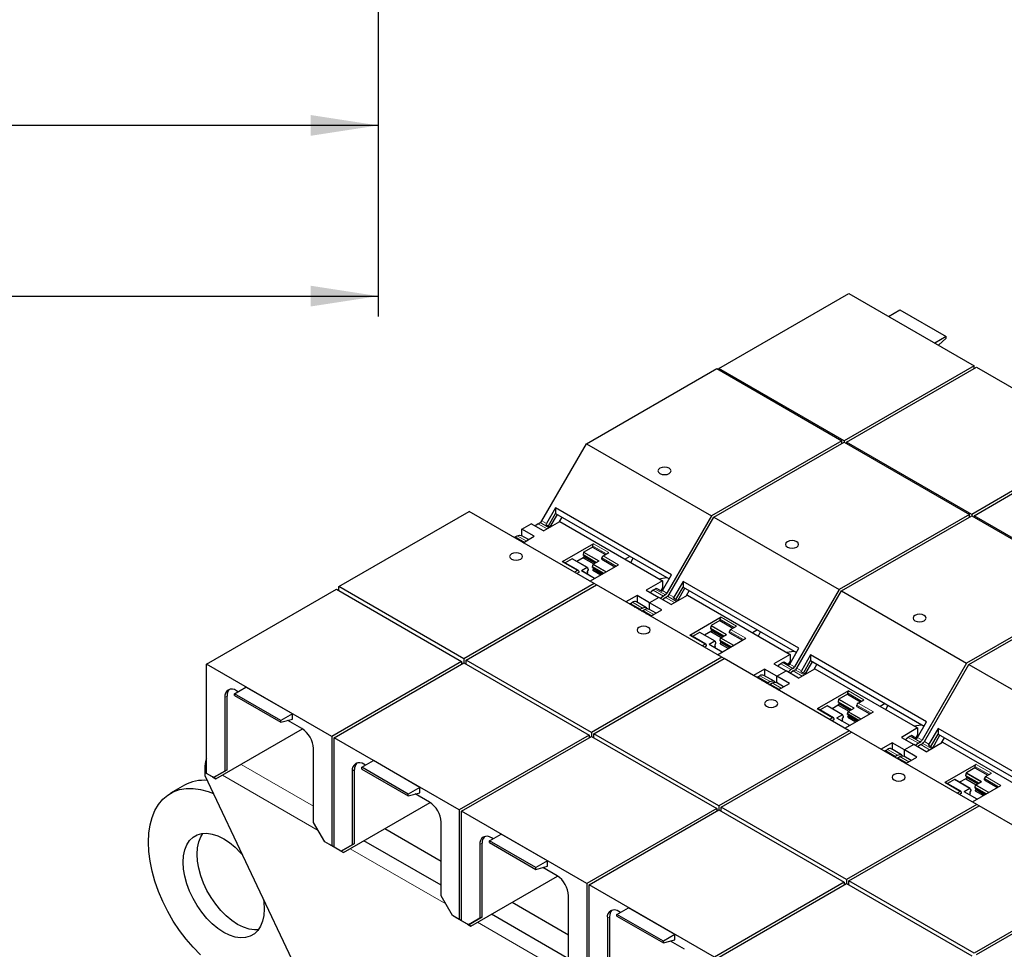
# Model space of a CAD drawing. Header units: millimetres. Extents: x 5 to 418, y 2 to 292.
# Tile 22 of 36: x 228 to 276, y 121 to 166. Entities that reach past the tile are written whole.
import ezdxf

# ---------------------------------------------------------------- set-up
doc = ezdxf.new("R2010")
doc.units = ezdxf.units.MM
doc.layers.add('SLD-0', color=7, linetype='Continuous')
doc.styles.add('SLDTEXTSTYLE0', font='TXT', dxfattribs={"width": 0.605})
doc.dimstyles.new('SLDDIMSTYLE0', dxfattribs={"dimtxt": 3.5, "dimasz": 3.302, "dimexe": 0, "dimexo": 0.0625, "dimgap": 0.875, "dimtad": 1, "dimlfac": 5, "dimrnd": 1e-09, "dimzin": 12, "dimdsep": 46, "dimtxsty": 'SLDTEXTSTYLE0', "dimsah": 1, "dimcen": 0.09, "dimadec": 0, "dimazin": 3, "dimtfac": 1, "dimtofl": 0, "dimtmove": 0, "dimatfit": 3, "dimfxl": 1, "dimfrac": 2, "dimtolj": 1, "dimtzin": 12, "dimarcsym": 0})

# ---------------------------------------------------------------- blocks, each defined once
blk = doc.blocks.new('_D_3')
at = {"layer": 'SLD-0', "color": 7}
for p, q in [((204.604, 171.185), (204.604, 160.185)), ((245.264, 171.185), (245.264, 160.185)), ((245.264, 161.185), (204.604, 161.185))]:
    blk.add_line(p, q, dxfattribs=at)
for points in [[(204.604, 161.185), (207.906, 160.677), (207.906, 161.693)], [(245.264, 161.185), (241.962, 161.693), (241.962, 160.677)]]:
    blk.add_solid(points, dxfattribs=at)
at = {"layer": 'SLD-0', "color": 7, "insert": (218.918, 165.697), "char_height": 3.5, "attachment_point": 1, "style": 'SLDTEXTSTYLE0'}
blk.add_mtext('203,3', dxfattribs=at)
blk = doc.blocks.new('_D_4')
at = {"layer": 'SLD-0', "color": 7}
for p, q in [((176.604, 183.785), (176.604, 151.851)), ((245.264, 171.185), (245.264, 151.851)), ((176.604, 152.851), (245.264, 152.851))]:
    blk.add_line(p, q, dxfattribs=at)
for points in [[(176.604, 152.851), (179.906, 152.343), (179.906, 153.359)], [(245.264, 152.851), (241.962, 153.359), (241.962, 152.343)]]:
    blk.add_solid(points, dxfattribs=at)
at = {"layer": 'SLD-0', "color": 7, "insert": (204.918, 157.363), "char_height": 3.5, "attachment_point": 1, "style": 'SLDTEXTSTYLE0'}
blk.add_mtext('343,3', dxfattribs=at)

msp = doc.modelspace()

# ---------------------------------------------------------------- linework, layer by layer
at = {"color": 7, "linetype": 'Continuous', "lineweight": 25}
for p, q in [((261.8919, 149.3148), (268.2276, 152.9723)), ((268.2276, 152.9723), (274.337, 149.4454)), ((270.1566, 151.8587), (270.7166, 152.182)), ((270.7166, 152.182), (272.9793, 150.8757)), ((272.9793, 150.8757), (272.4193, 150.5524)), ((272.9793, 150.7895), (272.9793, 150.8757)), ((272.5966, 150.4501), (272.9793, 150.7895)), ((274.337, 149.4454), (268.0013, 145.7879)), ((274.337, 149.3148), (274.337, 149.4454)), ((255.4202, 145.6441), (261.7788, 149.3148)), ((261.7788, 149.3148), (267.8882, 145.7879)), ((268.0013, 145.7879), (261.8919, 149.3148)), ((261.8919, 149.3148), (261.8919, 149.2495)), ((268.1144, 145.7226), (274.4501, 149.3801)), ((274.4501, 149.3801), (280.5595, 145.8532)), ((253.2443, 141.8754), (255.4202, 145.6441)), ((255.4202, 145.6441), (261.5296, 142.1172)), ((267.8882, 145.7879), (261.5296, 142.1172)), ((261.6428, 142.0519), (268.0013, 145.7226)), ((267.8882, 145.6573), (267.8882, 145.7879)), ((268.0013, 145.7879), (268.0013, 145.7226)), ((268.0013, 145.7226), (274.1107, 142.1957)), ((274.2238, 142.1957), (268.1144, 145.7226)), ((268.1144, 145.7226), (268.1144, 145.6573)), ((280.5595, 145.8532), (274.2238, 142.1957)), ((274.337, 142.1304), (280.6726, 145.7879)), ((243.3374, 138.6688), (249.6959, 142.3395)), ((255.8053, 138.8126), (249.6959, 142.3395)), ((253.916, 142.5162), (253.4706, 141.7447)), ((253.5658, 141.6325), (253.916, 142.2391)), ((259.5729, 139.2506), (253.916, 142.5162)), ((253.916, 142.5162), (253.916, 142.2391)), ((253.916, 142.2391), (259.4529, 139.0427)), ((252.2752, 141.4736), (252.7278, 141.7348)), ((253.3331, 141.3854), (252.7278, 141.7348)), ((253.0672, 141.7348), (253.1643, 141.7909)), ((253.3331, 141.3854), (254.125, 141.8426)), ((253.6553, 141.5809), (254.0055, 142.1874)), ((254.2168, 142.0655), (254.0697, 141.8107)), ((254.125, 141.8426), (259.137, 138.9493)), ((261.5296, 142.1172), (259.3538, 138.3485)), ((259.4669, 138.2832), (261.6428, 142.0519)), ((261.6428, 142.0519), (267.7522, 138.525)), ((274.1107, 142.1957), (267.7522, 138.525)), ((267.8653, 138.4597), (274.2238, 142.1304)), ((274.1107, 142.0651), (274.1107, 142.1957)), ((274.2238, 142.1957), (274.2238, 142.1304)), ((274.2238, 142.1304), (280.3332, 138.6035)), ((280.4464, 138.6035), (274.337, 142.1304)), ((274.337, 142.1304), (274.337, 142.0651)), ((252.8805, 141.1242), (252.2752, 141.4736)), ((252.2752, 141.1503), (252.2752, 141.4736)), ((253.4419, 141.7041), (253.6635, 141.5762)), ((251.9518, 141.0909), (252.049, 141.147)), ((252.1268, 140.9449), (252.1258, 140.9368)), ((252.3484, 140.817), (252.1268, 140.9449)), ((252.6005, 140.9625), (252.2469, 141.1666)), ((252.3409, 140.8126), (252.8805, 141.1242)), ((255.7712, 140.7617), (254.2438, 139.88)), ((255.2832, 140.3403), (255.2564, 140.2295)), ((255.7146, 140.5984), (255.294, 140.3556)), ((255.7146, 140.6637), (255.7146, 140.5984)), ((255.7146, 140.5984), (256.3482, 140.2326)), ((256.235, 140.1673), (256.5179, 140.3306)), ((255.0305, 139.4529), (254.2838, 139.8839)), ((254.721, 140.0248), (254.3804, 139.8282)), ((255.4757, 139.5945), (254.729, 140.0256)), ((255.2677, 140.0662), (254.9632, 139.8904)), ((255.2564, 140.2295), (255.2564, 140.2032)), ((255.2564, 140.2295), (255.9127, 139.8506)), ((255.8899, 139.8375), (255.2564, 140.2032)), ((255.3017, 140.125), (255.2677, 140.0662)), ((255.2677, 140.0662), (255.7769, 139.7722)), ((255.3017, 140.1771), (255.3017, 140.125)), ((255.8448, 139.8114), (255.3017, 140.125)), ((255.7578, 139.7612), (256.0407, 139.9245)), ((256.1785, 140.004), (256.1785, 140.0694)), ((256.1785, 140.004), (256.812, 139.6383)), ((257.5492, 140.1417), (257.3103, 140.0038)), ((257.6867, 140.0623), (257.5858, 139.8448)), ((254.9905, 139.4489), (254.8469, 139.366)), ((255.0471, 139.3509), (254.96, 139.3006)), ((255.0471, 139.4162), (255.0471, 139.3509)), ((255.4677, 139.5937), (255.1849, 139.4305)), ((255.8231, 139.0674), (255.1929, 139.4312)), ((255.4271, 139.296), (255.494, 139.3347)), ((255.5053, 139.4848), (255.46, 139.4065)), ((255.46, 139.4065), (255.46, 139.3543)), ((255.46, 139.3543), (255.494, 139.3347)), ((255.4785, 139.5909), (255.5053, 139.511)), ((255.5053, 139.511), (255.5053, 139.4848)), ((255.5936, 138.9349), (256.9817, 139.7363)), ((255.7203, 139.6351), (255.7471, 139.746)), ((256.2634, 139.3216), (255.7203, 139.6351)), ((255.7203, 139.6089), (255.7203, 139.6351)), ((255.7203, 139.6089), (256.2407, 139.3085)), ((255.7316, 139.4718), (255.7655, 139.5306)), ((255.7316, 139.4718), (256.1276, 139.2432)), ((255.7655, 139.5306), (255.7655, 139.5828)), ((255.7655, 139.5306), (256.1955, 139.2824)), ((259.137, 138.9493), (258.345, 138.4921)), ((258.9578, 139.0527), (259.3346, 139.111)), ((259.1275, 138.4791), (259.5729, 139.2506)), ((259.137, 138.9493), (259.137, 138.6213)), ((260.1386, 138.924), (259.6932, 138.1525)), ((265.7954, 135.6584), (260.1386, 138.924)), ((260.1386, 138.924), (260.1386, 138.6469)), ((236.8886, 134.8807), (243.2243, 138.5382)), ((243.2243, 138.5382), (249.3337, 135.0113)), ((249.4468, 135.1419), (243.3374, 138.6688)), ((243.3374, 138.4729), (243.3374, 138.6688)), ((255.8053, 138.8126), (249.4468, 135.1419)), ((249.5599, 135.0766), (255.9185, 138.7473)), ((255.9185, 138.7473), (255.8053, 138.8126)), ((262.0279, 135.2204), (255.9185, 138.7473)), ((258.345, 138.4921), (258.9503, 138.1426)), ((258.7816, 138.5481), (258.6845, 138.4921)), ((258.8329, 138.5919), (259.0988, 138.4384)), ((259.137, 138.6213), (259.0483, 138.4676)), ((259.137, 138.6213), (259.1914, 138.5899)), ((259.7884, 138.0403), (260.1386, 138.6469)), ((259.8778, 137.9887), (260.228, 138.5952)), ((260.1386, 138.6469), (265.6754, 135.4505)), ((260.4393, 138.4733), (260.2922, 138.2185)), ((267.7522, 138.525), (265.5763, 134.7563)), ((265.6894, 134.691), (267.8653, 138.4597)), ((267.8653, 138.4597), (273.9747, 134.9328)), ((280.3332, 138.6035), (273.9747, 134.9328)), ((274.0878, 134.8675), (280.4464, 138.5382)), ((257.8925, 138.2308), (257.3528, 137.9193)), ((257.5691, 137.8482), (257.6662, 137.9042)), ((258.3563, 137.6397), (257.8642, 137.9238)), ((258.4978, 137.8814), (257.8925, 138.2308)), ((257.8925, 138.2308), (257.8925, 137.9075)), ((258.9503, 138.1426), (258.4978, 137.8814)), ((259.5556, 137.7932), (258.9503, 138.1426)), ((259.2738, 138.264), (259.1766, 138.2079)), ((259.2897, 138.1426), (259.3869, 138.1987)), ((259.5556, 137.7932), (260.3476, 138.2504)), ((259.6644, 138.1119), (259.886, 137.984)), ((260.3476, 138.2504), (265.3595, 135.3571)), ((257.5178, 137.8327), (257.5168, 137.8247)), ((257.7837, 137.6793), (257.5178, 137.8327)), ((258.1584, 137.6201), (258.0612, 137.564)), ((258.1744, 137.4987), (258.2715, 137.5548)), ((258.823, 137.3703), (258.4695, 137.5744)), ((258.4978, 137.5581), (258.4978, 137.8814)), ((259.1031, 137.532), (258.4978, 137.8814)), ((258.5634, 137.2204), (259.1031, 137.532)), ((258.3493, 137.3527), (258.3483, 137.3446)), ((258.5709, 137.2248), (258.3493, 137.3527)), ((261.9937, 137.1695), (260.4664, 136.2878)), ((261.9371, 137.0062), (261.5165, 136.7634)), ((261.9371, 137.0715), (261.9371, 137.0062)), ((261.9371, 137.0062), (262.5707, 136.6404)), ((261.4903, 136.474), (261.1858, 136.2982)), ((261.5057, 136.7481), (261.4789, 136.6373)), ((261.4789, 136.6373), (261.4789, 136.611)), ((261.4789, 136.6373), (262.1352, 136.2584)), ((262.1125, 136.2453), (261.4789, 136.611)), ((261.5242, 136.5328), (261.4903, 136.474)), ((261.4903, 136.474), (261.9994, 136.18)), ((261.5242, 136.5849), (261.5242, 136.5328)), ((262.0673, 136.2192), (261.5242, 136.5328)), ((262.401, 136.4118), (262.401, 136.4772)), ((262.4576, 136.5751), (262.7404, 136.7384)), ((263.7717, 136.5495), (263.5329, 136.4116)), ((263.9093, 136.4701), (263.8083, 136.2526)), ((261.2531, 135.8607), (260.5064, 136.2917)), ((260.9436, 136.4326), (260.6029, 136.236)), ((261.6983, 136.0023), (260.9516, 136.4334)), ((261.6903, 136.0015), (261.4074, 135.8383)), ((261.701, 135.9987), (261.7278, 135.9188)), ((261.8161, 135.3427), (263.2043, 136.1441)), ((261.9428, 136.0429), (261.9696, 136.1538)), ((262.4859, 135.7294), (261.9428, 136.0429)), ((261.9428, 136.0167), (261.9428, 136.0429)), ((261.9428, 136.0167), (262.4632, 135.7163)), ((261.9804, 136.169), (262.2632, 136.3323)), ((261.9881, 135.9384), (261.9881, 135.9906)), ((262.401, 136.4118), (263.0346, 136.0461)), ((261.2131, 135.8567), (261.0694, 135.7738)), ((261.2696, 135.7587), (261.1825, 135.7084)), ((261.2696, 135.824), (261.2696, 135.7587)), ((262.0457, 135.4752), (261.4154, 135.8391)), ((261.6496, 135.7039), (261.7165, 135.7425)), ((261.7278, 135.8926), (261.6826, 135.8143)), ((261.6826, 135.8143), (261.6826, 135.7621)), ((261.6826, 135.7621), (261.7165, 135.7425)), ((261.7278, 135.9188), (261.7278, 135.8926)), ((261.9541, 135.8796), (261.9881, 135.9384)), ((261.9541, 135.8796), (262.3502, 135.651)), ((261.9881, 135.9384), (262.418, 135.6902)), ((265.1803, 135.4605), (265.5571, 135.5188)), ((265.35, 134.8869), (265.7954, 135.6584)), ((249.3337, 135.0113), (242.998, 131.3538)), ((249.3337, 135.0113), (249.3337, 134.8807)), ((249.4468, 135.1419), (249.4468, 134.946)), ((255.6693, 131.5497), (249.5599, 135.0766)), ((249.5599, 134.8807), (249.5599, 135.0766)), ((262.0279, 135.2204), (255.6693, 131.5497)), ((255.7825, 131.4844), (262.141, 135.1551)), ((262.141, 135.1551), (262.0279, 135.2204)), ((268.2504, 131.6282), (262.141, 135.1551)), ((265.3595, 135.3571), (264.5676, 134.8999)), ((265.3595, 135.0291), (265.2708, 134.8754)), ((265.3595, 135.3571), (265.3595, 135.0291)), ((265.3595, 135.0291), (265.414, 134.9977)), ((266.3611, 135.3318), (265.9157, 134.5603)), ((266.0109, 134.4481), (266.3611, 135.0547)), ((266.1004, 134.3965), (266.4506, 135.003)), ((272.018, 132.0662), (266.3611, 135.3318)), ((266.3611, 135.3318), (266.3611, 135.0547)), ((266.3611, 135.0547), (271.898, 131.8583)), ((236.8886, 129.5372), (236.8886, 134.8807)), ((242.998, 131.3538), (236.8886, 134.8807)), ((243.1111, 131.2885), (249.4468, 134.946)), ((249.3902, 134.9133), (249.3337, 134.9459)), ((249.4468, 134.946), (255.5562, 131.4191)), ((264.115, 134.6386), (263.5754, 134.3271)), ((264.7203, 134.2892), (264.115, 134.6386)), ((264.115, 134.6386), (264.115, 134.3153)), ((264.5676, 134.8999), (265.1729, 134.5505)), ((264.7203, 134.2892), (265.1729, 134.5505)), ((265.0041, 134.9559), (264.907, 134.8999)), ((265.0554, 134.9997), (265.3213, 134.8462)), ((265.7781, 134.201), (265.1729, 134.5505)), ((265.4963, 134.6718), (265.3991, 134.6157)), ((265.5123, 134.5504), (265.6094, 134.6065)), ((265.7781, 134.201), (266.5701, 134.6582)), ((266.6619, 134.8811), (266.5148, 134.6263)), ((266.5701, 134.6582), (271.5821, 131.7649)), ((273.9747, 134.9328), (271.7988, 131.1641)), ((271.912, 131.0988), (274.0878, 134.8675)), ((274.0878, 134.8675), (280.1972, 131.3406)), ((263.7403, 134.2405), (263.7393, 134.2325)), ((264.0062, 134.0871), (263.7403, 134.2405)), ((263.7916, 134.256), (263.8888, 134.312)), ((264.5789, 134.0475), (264.0867, 134.3316)), ((265.3256, 133.9398), (264.7203, 134.2892)), ((264.7203, 133.9659), (264.7203, 134.2892)), ((265.887, 134.5197), (266.1086, 134.3918)), ((238.2462, 133.4373), (238.8119, 133.7638)), ((238.4215, 133.5385), (238.3424, 133.5841)), ((241.0747, 132.4576), (238.8119, 133.7638)), ((264.3809, 134.0279), (264.2838, 133.9718)), ((264.3969, 133.9065), (264.494, 133.9626)), ((264.5719, 133.7605), (264.5709, 133.7524)), ((264.7935, 133.6326), (264.5719, 133.7605)), ((265.0456, 133.7781), (264.692, 133.9822)), ((264.7859, 133.6282), (265.3256, 133.9398)), ((268.2163, 133.5773), (266.6889, 132.6956)), ((237.7767, 133.2575), (237.7767, 129.6582)), ((237.8899, 129.7235), (237.8899, 133.3228)), ((240.509, 132.131), (238.2462, 133.4373)), ((238.2462, 133.351), (238.2462, 133.4373)), ((238.2462, 133.351), (240.509, 132.0447)), ((267.7283, 133.1559), (267.7015, 133.0451)), ((268.1597, 133.414), (267.739, 133.1712)), ((268.1597, 133.4793), (268.1597, 133.414)), ((268.1597, 133.414), (268.7932, 133.0483)), ((268.6801, 132.9829), (268.963, 133.1462)), ((267.4756, 132.2685), (266.7289, 132.6995)), ((267.1661, 132.8404), (266.8255, 132.6438)), ((267.9208, 132.4101), (267.1741, 132.8412)), ((267.7128, 132.8818), (267.4083, 132.706)), ((267.7015, 133.0451), (267.7015, 133.0188)), ((267.7015, 133.0451), (268.3578, 132.6662)), ((268.335, 132.6531), (267.7015, 133.0188)), ((267.7467, 132.9406), (267.7128, 132.8818)), ((267.7128, 132.8818), (268.222, 132.5878)), ((267.7467, 132.9927), (267.7467, 132.9406)), ((268.2899, 132.627), (267.7467, 132.9406)), ((268.2029, 132.5768), (268.4858, 132.7401)), ((268.6235, 132.8196), (268.6235, 132.885)), ((268.6235, 132.8196), (269.2571, 132.4539)), ((269.9943, 132.9573), (269.7554, 132.8194)), ((270.1318, 132.8779), (270.0308, 132.6604)), ((241.0747, 132.4576), (240.509, 132.131)), ((240.509, 132.0447), (241.0747, 132.1963)), ((240.509, 132.0447), (240.509, 132.131)), ((241.5442, 131.7358), (240.8505, 132.1362)), ((241.0747, 132.1963), (241.0747, 132.4576)), ((267.4356, 132.2645), (267.2919, 132.1816)), ((267.4922, 132.1665), (267.4051, 132.1162)), ((267.4922, 132.2318), (267.4922, 132.1665)), ((267.9128, 132.4093), (267.63, 132.2461)), ((268.2682, 131.883), (267.638, 132.2469)), ((267.8722, 132.1117), (267.9391, 132.1503)), ((267.9504, 132.3004), (267.9051, 132.2221)), ((267.9051, 132.2221), (267.9051, 132.1699)), ((267.9051, 132.1699), (267.9391, 132.1503)), ((267.9236, 132.4065), (267.9504, 132.3266)), ((267.9504, 132.3266), (267.9504, 132.3004)), ((268.0386, 131.7505), (269.4268, 132.5519)), ((268.1653, 132.4507), (268.1921, 132.5616)), ((268.7085, 132.1372), (268.1653, 132.4507)), ((268.1653, 132.4245), (268.1653, 132.4507)), ((268.1653, 132.4245), (268.6857, 132.1241)), ((268.1767, 132.2874), (268.2106, 132.3462)), ((268.1767, 132.2874), (268.5727, 132.0588)), ((268.2106, 132.3462), (268.2106, 132.3984)), ((268.2106, 132.3462), (268.6406, 132.098)), ((237.3411, 129.2759), (241.5725, 131.7186)), ((271.5821, 131.7649), (270.7901, 131.3077)), ((271.4029, 131.8683), (271.7797, 131.9266)), ((271.5726, 131.2947), (272.018, 132.0662)), ((271.5821, 131.7649), (271.5821, 131.4369)), ((272.5837, 131.7396), (272.1382, 130.9681)), ((278.2405, 128.474), (272.5837, 131.7396)), ((272.5837, 131.7396), (272.5837, 131.4625)), ((242.998, 131.3538), (242.998, 126.0103)), ((243.1111, 125.945), (243.1111, 131.2885)), ((249.2205, 127.7616), (243.1111, 131.2885)), ((255.5562, 131.4191), (249.2205, 127.7616)), ((249.3337, 127.6963), (255.6693, 131.3538)), ((255.5562, 131.4191), (255.5562, 131.2885)), ((255.6128, 131.3211), (255.5562, 131.3537)), ((255.6693, 131.5497), (255.6693, 131.3538)), ((255.6693, 131.3538), (261.7788, 127.8269)), ((261.8919, 127.9575), (255.7825, 131.4844)), ((255.7825, 131.2885), (255.7825, 131.4844)), ((268.2504, 131.6282), (261.8919, 127.9575)), ((262.005, 127.8922), (268.3636, 131.5629)), ((268.3635, 131.5629), (268.2504, 131.6282)), ((274.473, 128.036), (268.3636, 131.5629)), ((270.7901, 131.3077), (271.3954, 130.9583)), ((271.2267, 131.3637), (271.1295, 131.3077)), ((271.278, 131.4075), (271.5438, 131.2541)), ((271.5821, 131.4369), (271.4934, 131.2832)), ((271.5821, 131.4369), (271.6365, 131.4055)), ((272.2335, 130.8559), (272.5837, 131.4625)), ((272.3229, 130.8043), (272.6731, 131.4108)), ((272.5837, 131.4625), (278.1205, 128.2661)), ((272.8844, 131.2889), (272.7373, 131.0341)), ((242.1099, 127.1567), (242.1099, 130.756)), ((270.3376, 131.0464), (269.7979, 130.7349)), ((270.0141, 130.6638), (270.1113, 130.7198)), ((270.8014, 130.4553), (270.3093, 130.7395)), ((270.9429, 130.697), (270.3376, 131.0464)), ((270.3376, 131.0464), (270.3376, 130.7231)), ((271.3954, 130.9583), (270.9429, 130.697)), ((270.9429, 130.3737), (270.9429, 130.697)), ((271.5481, 130.3476), (270.9429, 130.697)), ((272.0007, 130.6088), (271.3954, 130.9583)), ((271.7188, 131.0796), (271.6217, 131.0235)), ((271.7348, 130.9582), (271.832, 131.0143)), ((272.0007, 130.6088), (272.7926, 131.066)), ((272.1095, 130.9275), (272.3311, 130.7996)), ((272.7926, 131.066), (277.8046, 128.1727)), ((269.9629, 130.6483), (269.9618, 130.6403)), ((270.2287, 130.4949), (269.9629, 130.6483)), ((270.6034, 130.4357), (270.5063, 130.3797)), ((270.6194, 130.3143), (270.7166, 130.3704)), ((271.2681, 130.1859), (270.9146, 130.39)), ((271.0085, 130.036), (271.5481, 130.3476)), ((236.8207, 129.4283), (236.8207, 129.9509)), ((237.228, 129.3413), (237.8899, 129.7235)), ((237.8899, 129.7235), (237.7767, 129.6582)), ((244.1124, 126.1313), (244.1124, 129.7306)), ((244.4688, 129.8451), (245.0345, 130.1716)), ((246.7315, 128.5388), (244.4688, 129.8451)), ((244.4688, 129.7588), (244.4688, 129.8451)), ((244.4688, 129.7588), (246.7315, 128.4525)), ((244.6441, 129.9463), (244.5649, 129.9919)), ((247.2972, 128.8654), (245.0345, 130.1716)), ((270.7944, 130.1683), (270.7934, 130.1602)), ((271.016, 130.0404), (270.7944, 130.1683)), ((274.4388, 129.9851), (272.9114, 129.1034)), ((274.3822, 129.8218), (273.9616, 129.579)), ((274.3822, 129.8871), (274.3822, 129.8218)), ((274.3822, 129.8218), (275.0158, 129.4561)), ((241.9119, 118.6504), (236.8207, 129.4283)), ((237.228, 129.3413), (236.8886, 129.5372)), ((237.1714, 129.3739), (236.8886, 129.5372)), ((237.1714, 129.3739), (237.3411, 129.2759)), ((237.3411, 129.2759), (237.1714, 129.3739)), ((237.228, 129.3413), (237.1714, 129.3739)), ((237.7767, 129.6582), (237.228, 129.3413)), ((237.228, 129.3413), (237.228, 129.3413)), ((243.9993, 129.6653), (243.9993, 126.066)), ((273.3886, 129.2482), (273.048, 129.0516)), ((274.1433, 128.8179), (273.3966, 129.249)), ((273.9353, 129.2896), (273.6308, 129.1138)), ((273.9508, 129.5637), (273.924, 129.4529)), ((273.924, 129.4529), (273.924, 129.4266)), ((273.924, 129.4529), (274.5803, 129.074)), ((274.5576, 129.0609), (273.924, 129.4266)), ((273.9693, 129.3484), (273.9353, 129.2896)), ((273.9353, 129.2896), (274.4445, 128.9956)), ((273.9693, 129.4005), (273.9693, 129.3484)), ((274.5124, 129.0348), (273.9693, 129.3484)), ((274.8461, 129.2275), (274.8461, 129.2928)), ((274.9027, 129.3908), (275.1855, 129.554)), ((235.8048, 128.9671), (235.126, 128.5752)), ((247.2972, 128.8654), (246.7315, 128.5388)), ((247.2972, 128.6041), (247.2972, 128.8654)), ((273.6981, 128.6763), (272.9514, 129.1073)), ((274.1354, 128.8172), (273.8525, 128.6539)), ((274.1461, 128.8143), (274.1729, 128.7345)), ((274.2612, 128.1583), (275.6494, 128.9597)), ((274.3879, 128.8585), (274.4147, 128.9694)), ((274.931, 128.545), (274.3879, 128.8585)), ((274.3879, 128.8323), (274.3879, 128.8585)), ((274.3879, 128.8323), (274.9083, 128.5319)), ((274.4255, 128.9846), (274.7083, 129.1479)), ((274.4331, 128.754), (274.4331, 128.8062)), ((274.8461, 129.2275), (275.4796, 128.8617)), ((246.7315, 128.4525), (247.2972, 128.6041)), ((246.7315, 128.4525), (246.7315, 128.5388)), ((247.7667, 128.1436), (247.0731, 128.544)), ((273.6581, 128.6723), (273.5145, 128.5894)), ((273.7147, 128.5743), (273.6276, 128.5241)), ((273.7147, 128.6396), (273.7147, 128.5743)), ((274.4907, 128.2908), (273.8605, 128.6547)), ((274.0947, 128.5195), (274.1616, 128.5581)), ((274.1729, 128.7082), (274.1277, 128.6299)), ((274.1277, 128.6299), (274.1277, 128.5777)), ((274.1277, 128.5777), (274.1616, 128.5581)), ((274.1729, 128.7345), (274.1729, 128.7082)), ((274.3992, 128.6952), (274.4331, 128.754)), ((274.3992, 128.6952), (274.7952, 128.4666)), ((274.4331, 128.754), (274.8631, 128.5058)), ((243.5637, 125.6837), (247.795, 128.1264)), ((261.7788, 127.8269), (255.4431, 124.1694)), ((261.7788, 127.8269), (261.7788, 127.6963)), ((261.8919, 127.9575), (261.8919, 127.7616)), ((268.1144, 124.3653), (262.005, 127.8922)), ((262.005, 127.6963), (262.005, 127.8922)), ((274.473, 128.036), (268.1144, 124.3653)), ((268.2276, 124.3), (274.5861, 127.9707)), ((274.5861, 127.9707), (274.473, 128.036)), ((280.6955, 124.4438), (274.5861, 127.9707)), ((249.2205, 127.7616), (249.2205, 122.4181)), ((249.3337, 122.3528), (249.3337, 127.6963)), ((255.4431, 124.1694), (249.3337, 127.6963)), ((255.5562, 124.1041), (261.8919, 127.7616)), ((261.8353, 127.7289), (261.7788, 127.7616)), ((261.8919, 127.7616), (268.0013, 124.2347)), ((242.6586, 126.2063), (242.1099, 127.1567)), ((245.5853, 126.8508), (248.3324, 125.2649)), ((248.3324, 123.5645), (248.3324, 127.1638)), ((250.6913, 126.2529), (251.257, 126.5794)), ((250.8666, 126.3541), (250.7875, 126.3997)), ((253.5197, 125.2732), (251.257, 126.5794)), ((242.998, 126.0103), (242.6586, 126.2063)), ((242.8849, 126.0756), (242.6586, 126.2063)), ((242.9414, 126.043), (242.8849, 126.0756)), ((243.1111, 125.945), (242.9414, 126.043)), ((243.2808, 125.847), (242.998, 126.0103)), ((243.4505, 125.7491), (243.1111, 125.945)), ((243.394, 125.7817), (243.1111, 125.945)), ((243.2808, 125.847), (243.1111, 125.945)), ((243.4505, 125.7491), (244.1124, 126.1313)), ((243.9993, 126.066), (243.4505, 125.7491)), ((244.1124, 126.1313), (243.9993, 126.066)), ((248.3324, 124.0891), (244.5669, 126.2629)), ((250.2218, 126.0731), (250.2218, 122.4738)), ((250.3349, 122.5391), (250.3349, 126.1384)), ((252.9541, 124.9466), (250.6913, 126.2529)), ((250.6913, 126.1666), (250.6913, 126.2529)), ((250.6913, 126.1666), (252.9541, 124.8603)), ((243.2809, 125.847), (243.2808, 125.847)), ((243.394, 125.7817), (243.5637, 125.6837)), ((243.5637, 125.6837), (243.394, 125.7817)), ((243.4505, 125.7491), (243.394, 125.7817)), ((243.4505, 125.7491), (243.4505, 125.7491)), ((253.5197, 125.2732), (252.9541, 124.9466)), ((252.9541, 124.8603), (253.5197, 125.0119)), ((252.9541, 124.8603), (252.9541, 124.9466)), ((253.9893, 124.5514), (253.2956, 124.9518)), ((253.5197, 125.0119), (253.5197, 125.2732)), ((249.7862, 122.0915), (254.0176, 124.5342)), ((280.6955, 124.4438), (274.337, 120.7731)), ((255.4431, 124.1694), (255.4431, 118.8259)), ((255.5562, 118.7606), (255.5562, 124.1041)), ((261.6656, 120.5772), (255.5562, 124.1041)), ((268.0013, 124.2347), (261.6656, 120.5772)), ((261.7788, 120.5119), (268.1144, 124.1694)), ((268.0013, 124.2347), (268.0013, 124.1041)), ((268.0578, 124.1367), (268.0013, 124.1694)), ((268.1144, 124.3653), (268.1144, 124.1694)), ((268.1144, 124.1694), (274.2238, 120.6425)), ((274.337, 120.7731), (268.2276, 124.3)), ((268.2276, 124.1041), (268.2276, 124.3)), ((274.4501, 120.7078), (280.8086, 124.3785)), ((248.8811, 122.6141), (248.3324, 123.5645)), ((254.5549, 119.9723), (254.5549, 123.5716)), ((251.8079, 123.2586), (254.5549, 121.6727)), ((249.2205, 122.4181), (248.8811, 122.6141)), ((249.1074, 122.4834), (248.8811, 122.6141)), ((249.6731, 122.1569), (250.3349, 122.5391)), ((250.3349, 122.5391), (250.2218, 122.4738)), ((254.5549, 120.4969), (250.7895, 122.6707)), ((256.5575, 118.9469), (256.5575, 122.5462)), ((256.9139, 122.6607), (257.4795, 122.9872)), ((259.1766, 121.3544), (256.9139, 122.6607)), ((256.9139, 122.5744), (256.9139, 122.6607)), ((256.9139, 122.5744), (259.1766, 121.2682)), ((257.0892, 122.7619), (257.01, 122.8075)), ((259.7423, 121.681), (257.4795, 122.9872)), ((249.164, 122.4508), (249.1074, 122.4834)), ((249.3337, 122.3528), (249.164, 122.4508)), ((249.5034, 122.2548), (249.2205, 122.4181)), ((249.5034, 122.2548), (249.3337, 122.3528)), ((249.6731, 122.1569), (249.3337, 122.3528)), ((249.6165, 122.1895), (249.3337, 122.3528)), ((249.5034, 122.2548), (249.5034, 122.2548)), ((249.6165, 122.1895), (249.7862, 122.0915)), ((249.7862, 122.0915), (249.6165, 122.1895)), ((249.6731, 122.1569), (249.6165, 122.1895)), ((250.2218, 122.4738), (249.6731, 122.1569)), ((249.6731, 122.1569), (249.6731, 122.1569)), ((256.4443, 122.4809), (256.4443, 118.8816)), ((259.7423, 121.681), (259.1766, 121.3544)), ((259.7423, 121.4197), (259.7423, 121.681)), ((259.1766, 121.2682), (259.7423, 121.4197)), ((259.1766, 121.2682), (259.1766, 121.3544)), ((260.2118, 120.9592), (259.5181, 121.3596))]:
    msp.add_line(p, q, dxfattribs=at)
at = {"color": 7, "linetype": 'Continuous', "lineweight": 18}
for p, q in [((253.5028, 141.4834), (253.0672, 141.7348)), ((253.5999, 141.5395), (253.1643, 141.7909)), ((253.4706, 141.7447), (253.2443, 141.8754)), ((252.3874, 140.8395), (251.9518, 141.0909)), ((252.049, 141.147), (252.4845, 140.8956)), ((255.2832, 140.3403), (256.0221, 139.9138)), ((256.0407, 139.9245), (255.294, 140.3556)), ((255.7146, 140.6637), (256.4047, 140.2653)), ((256.5179, 140.3306), (255.7712, 140.7617)), ((254.2438, 139.88), (254.9905, 139.4489)), ((254.721, 140.0248), (255.4677, 139.5937)), ((256.1785, 140.0694), (256.8686, 139.671)), ((256.9817, 139.7363), (256.235, 140.1673)), ((255.1849, 139.4305), (255.8184, 139.0647)), ((255.7471, 139.746), (256.3728, 139.3847)), ((256.3914, 139.3955), (255.7578, 139.7612)), ((259.1766, 138.2079), (258.6845, 138.4921)), ((258.7816, 138.5481), (259.2738, 138.264)), ((259.3538, 138.3485), (259.1275, 138.4791)), ((257.6662, 137.9042), (258.1584, 137.6201)), ((259.7253, 137.8912), (259.2897, 138.1426)), ((259.8224, 137.9473), (259.3869, 138.1987)), ((259.6932, 138.1525), (259.4669, 138.2832)), ((257.5691, 137.8482), (258.0612, 137.564)), ((258.6099, 137.2473), (258.1744, 137.4987)), ((258.2715, 137.5548), (258.7071, 137.3034)), ((261.9371, 137.0715), (262.6273, 136.6731)), ((262.7404, 136.7384), (261.9937, 137.1695)), ((261.5057, 136.7481), (262.2446, 136.3216)), ((262.2632, 136.3323), (261.5165, 136.7634)), ((262.401, 136.4772), (263.0911, 136.0788)), ((263.2043, 136.1441), (262.4576, 136.5751)), ((260.4664, 136.2878), (261.2131, 135.8567)), ((260.9436, 136.4326), (261.6903, 136.0015)), ((261.9696, 136.1538), (262.5953, 135.7925)), ((262.6139, 135.8033), (261.9804, 136.169)), ((261.4074, 135.8383), (262.041, 135.4725)), ((265.3991, 134.6157), (264.907, 134.8999)), ((265.0041, 134.9559), (265.4963, 134.6718)), ((265.5763, 134.7563), (265.35, 134.8869)), ((265.9478, 134.299), (265.5123, 134.5504)), ((266.045, 134.3551), (265.6094, 134.6065)), ((265.9157, 134.5603), (265.6894, 134.691)), ((263.7916, 134.256), (264.2838, 133.9718)), ((263.8888, 134.312), (264.3809, 134.0279)), ((264.8325, 133.6551), (264.3969, 133.9065)), ((264.494, 133.9626), (264.9296, 133.7112)), ((268.963, 133.1462), (268.2163, 133.5773)), ((237.8899, 133.3228), (237.7767, 133.2575)), ((267.7283, 133.1559), (268.4672, 132.7294)), ((268.4858, 132.7401), (267.739, 133.1712)), ((268.1597, 133.4793), (268.8498, 133.0809)), ((266.6889, 132.6956), (267.4356, 132.2645)), ((267.1661, 132.8404), (267.9128, 132.4093)), ((268.6235, 132.885), (269.3137, 132.4866)), ((269.4268, 132.5519), (268.6801, 132.9829)), ((267.63, 132.2461), (268.2635, 131.8803)), ((268.1921, 132.5616), (268.8179, 132.2004)), ((268.8365, 132.2111), (268.2029, 132.5768)), ((271.6217, 131.0235), (271.1295, 131.3077)), ((271.2267, 131.3637), (271.7188, 131.0796)), ((271.7988, 131.1641), (271.5726, 131.2947)), ((270.1113, 130.7198), (270.6034, 130.4357)), ((272.1704, 130.7068), (271.7348, 130.9582)), ((272.2675, 130.7629), (271.832, 131.0143)), ((272.1382, 130.9681), (271.912, 131.0988)), ((270.0141, 130.6638), (270.5063, 130.3797)), ((271.055, 130.0629), (270.6194, 130.3143)), ((270.7166, 130.3704), (271.1521, 130.119)), ((236.8886, 129.9117), (236.8207, 129.9509)), ((242.1099, 127.9426), (238.5707, 129.9857)), ((244.1124, 129.7306), (243.9993, 129.6653)), ((274.3822, 129.8871), (275.0724, 129.4887)), ((275.1855, 129.554), (274.4388, 129.9851)), ((242.3343, 126.7679), (237.6655, 129.4632)), ((273.3886, 129.2482), (274.1354, 128.8172)), ((273.9508, 129.5637), (274.6897, 129.1372)), ((274.7083, 129.1479), (273.9616, 129.579)), ((274.8461, 129.2928), (275.5362, 128.8944)), ((275.6494, 128.9597), (274.9027, 129.3908)), ((272.9114, 129.1034), (273.6581, 128.6723)), ((274.4147, 128.9694), (275.0404, 128.6082)), ((275.059, 128.6189), (274.4255, 128.9846)), ((273.8525, 128.6539), (274.4861, 128.2881)), ((250.3349, 126.1384), (250.2218, 126.0731)), ((248.5569, 123.1757), (243.888, 125.871)), ((256.5575, 122.5462), (256.4443, 122.4809)), ((254.7794, 119.5835), (250.1106, 122.2788))]:
    msp.add_line(p, q, dxfattribs=at)
at = {"color": 7, "linetype": 'Continuous', "lineweight": 25, "flags": 128}
for points in [[(259.0075, 144.1881), (259.1113, 144.148), (259.2337, 144.1339), (259.3562, 144.148), (259.46, 144.1881), (259.5294, 144.248), (259.5537, 144.3187), (259.5294, 144.3894), (259.46, 144.4493), (259.3562, 144.4893), (259.2337, 144.5034), (259.1113, 144.4893), (259.0075, 144.4493), (258.9381, 144.3894), (258.9137, 144.3187), (258.9381, 144.248), (259.0075, 144.1881)], [(253.0672, 141.7348), (252.96, 141.6483), (252.9322, 141.6168)], [(252.049, 141.147), (252.1561, 141.1843), (252.2469, 141.1666)], [(265.23, 140.5959), (265.3338, 140.5558), (265.4563, 140.5418), (265.5787, 140.5558), (265.6825, 140.5959), (265.7519, 140.6558), (265.7763, 140.7265), (265.7519, 140.7972), (265.6825, 140.8571), (265.5787, 140.8972), (265.4563, 140.9112), (265.3338, 140.8972), (265.23, 140.8571), (265.1606, 140.7972), (265.1363, 140.7265), (265.1606, 140.6558), (265.23, 140.5959)], [(251.7656, 140.0074), (251.8694, 139.9673), (251.9918, 139.9533), (252.1143, 139.9673), (252.2181, 140.0074), (252.2875, 140.0673), (252.3118, 140.138), (252.2875, 140.2087), (252.2181, 140.2686), (252.1143, 140.3087), (251.9918, 140.3227), (251.8694, 140.3087), (251.7656, 140.2686), (251.6962, 140.2087), (251.6718, 140.138), (251.6962, 140.0673), (251.7656, 140.0074)], [(255.4677, 139.5937), (255.4695, 139.5946), (255.4712, 139.5951), (255.4729, 139.5953), (255.4744, 139.5951), (255.4757, 139.5945), (255.4769, 139.5936), (255.4778, 139.5924), (255.4785, 139.5909)], [(258.6845, 138.4921), (258.5809, 138.4093), (258.5495, 138.3741)], [(259.1766, 138.2079), (259.0694, 138.1215), (259.0416, 138.09)], [(259.2897, 138.1426), (259.1826, 138.0562), (259.1547, 138.0246)], [(258.1584, 137.6201), (258.2655, 137.6574), (258.3564, 137.6397), (258.4047, 137.5928)], [(258.2715, 137.5548), (258.3787, 137.5921), (258.4695, 137.5744)], [(271.4525, 137.0037), (271.5564, 136.9636), (271.6788, 136.9496), (271.8013, 136.9636), (271.9051, 137.0037), (271.9745, 137.0636), (271.9988, 137.1343), (271.9745, 137.205), (271.9051, 137.2649), (271.8013, 137.305), (271.6788, 137.319), (271.5564, 137.305), (271.4525, 137.2649), (271.3832, 137.205), (271.3588, 137.1343), (271.3832, 137.0636), (271.4525, 137.0037)], [(257.9881, 136.4152), (258.0919, 136.3752), (258.2144, 136.3611), (258.3368, 136.3752), (258.4406, 136.4152), (258.51, 136.4751), (258.5344, 136.5458), (258.51, 136.6165), (258.4406, 136.6764), (258.3368, 136.7165), (258.2144, 136.7306), (258.0919, 136.7165), (257.9881, 136.6764), (257.9187, 136.6165), (257.8944, 136.5458), (257.9187, 136.4751), (257.9881, 136.4152)], [(261.6903, 136.0015), (261.692, 136.0024), (261.6938, 136.0029), (261.6954, 136.0031), (261.6969, 136.0029), (261.6983, 136.0023), (261.6994, 136.0014), (261.7004, 136.0002), (261.701, 135.9987)], [(264.907, 134.8999), (264.8034, 134.8171), (264.772, 134.7819)], [(265.3991, 134.6157), (265.292, 134.5293), (265.2641, 134.4978)], [(265.5123, 134.5504), (265.4051, 134.464), (265.3773, 134.4324)], [(264.3809, 134.0279), (264.4881, 134.0652), (264.5789, 134.0475), (264.6272, 134.0006)], [(264.494, 133.9626), (264.6012, 133.9999), (264.692, 133.9822)], [(264.2106, 132.823), (264.3144, 132.783), (264.4369, 132.7689), (264.5594, 132.783), (264.6632, 132.823), (264.7325, 132.8829), (264.7569, 132.9536), (264.7325, 133.0243), (264.6632, 133.0843), (264.5594, 133.1243), (264.4369, 133.1384), (264.3144, 133.1243), (264.2106, 133.0843), (264.1413, 133.0243), (264.1169, 132.9536), (264.1413, 132.8829), (264.2106, 132.823)], [(267.9128, 132.4093), (267.9146, 132.4102), (267.9163, 132.4107), (267.9179, 132.4109), (267.9195, 132.4107), (267.9208, 132.4101), (267.922, 132.4092), (267.9229, 132.408), (267.9236, 132.4065)], [(271.1295, 131.3077), (271.026, 131.2249), (270.9945, 131.1897)], [(271.6217, 131.0235), (271.5145, 130.9371), (271.4867, 130.9056)], [(271.7348, 130.9582), (271.6277, 130.8718), (271.5998, 130.8402)], [(270.6034, 130.4357), (270.7106, 130.473), (270.8014, 130.4553), (270.8497, 130.4084)], [(270.7166, 130.3704), (270.8237, 130.4077), (270.9146, 130.39)], [(270.4332, 129.2308), (270.537, 129.1908), (270.6594, 129.1767), (270.7819, 129.1908), (270.8857, 129.2308), (270.9551, 129.2907), (270.9794, 129.3614), (270.9551, 129.4321), (270.8857, 129.4921), (270.7819, 129.5321), (270.6594, 129.5462), (270.537, 129.5321), (270.4332, 129.4921), (270.3638, 129.4321), (270.3394, 129.3614), (270.3638, 129.2907), (270.4332, 129.2308)], [(236.5896, 120.6895), (236.2303, 121.0562), (235.8873, 121.456), (235.5645, 121.8844), (235.2654, 122.3367), (234.9933, 122.8081), (234.7511, 123.2933), (234.5415, 123.787), (234.3667, 124.2839), (234.2288, 124.7785), (234.1292, 125.2653), (234.069, 125.739), (234.0489, 126.1944), (234.069, 126.6266), (234.1292, 127.0308), (234.2288, 127.4026), (234.3667, 127.7379), (234.5415, 128.0331), (234.7511, 128.2848), (234.9933, 128.4904), (235.2654, 128.6475), (235.5645, 128.7545), (235.8873, 128.8103), (236.2303, 128.8141), (236.5896, 128.7659), (236.9613, 128.6663), (237.228, 128.5661)], [(274.1354, 128.8172), (274.1371, 128.818), (274.1388, 128.8185), (274.1405, 128.8187), (274.142, 128.8185), (274.1434, 128.8179), (274.1445, 128.817), (274.1454, 128.8158), (274.1461, 128.8143)], [(239.7057, 122.9288), (239.6856, 122.6151), (239.6255, 122.331), (239.5268, 122.0823), (239.3914, 121.8742), (239.2221, 121.7108), (239.0224, 121.5954), (238.7962, 121.5305), (238.5483, 121.5173), (238.2836, 121.5561), (238.0076, 121.6461), (237.7258, 121.7855), (237.444, 121.9714), (237.168, 122.2001), (236.9033, 122.4669), (236.6554, 122.7663), (236.4293, 123.0924), (236.2295, 123.4384), (236.0602, 123.7972), (235.9248, 124.1617), (235.8261, 124.5243), (235.7661, 124.8777), (235.7459, 125.2147), (235.7661, 125.5285), (235.8261, 125.8126), (235.9248, 126.0612), (236.0602, 126.2694), (236.2295, 126.4328), (236.4293, 126.5481), (236.6554, 126.6131), (236.9033, 126.6263), (237.168, 126.5875), (237.444, 126.4975), (237.7258, 126.3581), (238.0076, 126.1722), (238.2836, 125.9435), (238.5483, 125.6767), (238.6452, 125.5659)], [(239.4234, 121.9151), (239.2271, 121.9091), (238.9624, 121.9479), (238.6864, 122.0379), (238.4046, 122.1773), (238.1229, 122.3633), (237.8468, 122.592), (237.5822, 122.8588), (237.3342, 123.1582), (237.1081, 123.4843), (236.9083, 123.8302), (236.739, 124.1891), (236.6037, 124.5536), (236.5049, 124.9162), (236.4449, 125.2696), (236.4247, 125.6066), (236.4449, 125.9204), (236.5049, 126.2045), (236.6037, 126.4531), (236.7071, 126.6203)], [(239.6666, 123.4036), (239.6856, 123.2658), (239.7057, 122.9288)]]:
    msp.add_lwpolyline(points, dxfattribs=at)
at = {"color": 7, "linetype": 'Continuous', "lineweight": 25}
for centre, radius, start, end in [((253.0422, 141.9868), 0.2308, 301.9547, 331.14438), ((253.2375, 141.879), 0.269, 319.45224, 330.06915), ((251.9041, 141.1588), 0.083, 251.19945, 305.12129), ((252.1269, 141.0046), 0.0598, 247.05182, 269.92796), ((255.3076, 140.3345), 0.0251, 122.91665, 166.64035), ((255.8374, 140.6581), 0.1229, 122.60548, 177.39452), ((254.2673, 139.8473), 0.0402, 65.69288, 125.61758), ((254.7257, 140.0181), 0.00817, 66.1846, 125.12636), ((256.3013, 140.0638), 0.1229, 122.60548, 177.39452), ((255.0126, 139.4218), 0.0349, 350.78596, 129.20329), ((255.1896, 139.4238), 0.00817, 66.1846, 125.12636), ((255.7714, 139.7402), 0.0251, 122.9164, 166.64038), ((258.6773, 138.7222), 0.203, 300.93472, 320.06038), ((258.8943, 138.6133), 0.269, 319.45224, 330.06915), ((257.7806, 137.7583), 0.1854, 63.21316, 128.09727), ((259.1516, 138.4599), 0.2308, 301.9547, 331.14438), ((259.2647, 138.3946), 0.2308, 301.9547, 331.14438), ((259.46, 138.2868), 0.269, 319.45224, 330.06915), ((257.5149, 137.9353), 0.1026, 271.60719, 301.85107), ((257.7837, 137.739), 0.0598, 247.05182, 269.92796), ((258.0135, 137.6319), 0.083, 251.19945, 305.12129), ((258.1266, 137.5666), 0.083, 251.19945, 305.12129), ((258.3494, 137.4124), 0.0598, 247.05182, 269.92796), ((262.06, 137.0659), 0.1229, 122.60548, 177.39452), ((261.5301, 136.7423), 0.0251, 122.91665, 166.64035), ((262.5238, 136.4716), 0.1229, 122.60548, 177.39452), ((260.4898, 136.2551), 0.0402, 65.69288, 125.61758), ((260.9483, 136.4259), 0.00817, 66.1846, 125.12636), ((261.994, 136.148), 0.0251, 122.9164, 166.64038), ((261.2351, 135.8296), 0.0349, 350.78596, 129.20329), ((261.4121, 135.8316), 0.00817, 66.1846, 125.12636), ((264.8998, 135.13), 0.203, 300.93472, 320.06038), ((265.1169, 135.0211), 0.269, 319.45224, 330.06915), ((265.3741, 134.8677), 0.2308, 301.9547, 331.14438), ((265.4873, 134.8024), 0.2308, 301.9547, 331.14438), ((265.6826, 134.6946), 0.269, 319.45224, 330.06915), ((263.7375, 134.3431), 0.1026, 271.60719, 301.85107), ((264.0032, 134.1661), 0.1854, 63.21316, 128.09727), ((264.0063, 134.1468), 0.0598, 247.05182, 269.92796), ((238.1216, 133.3134), 0.3494, 50.79671, 189.21404), ((238.3193, 133.3569), 0.4308, 137.23749, 184.54587), ((264.236, 134.0397), 0.083, 251.19945, 305.12129), ((264.3491, 133.9744), 0.083, 251.19945, 305.12129), ((264.572, 133.8203), 0.0598, 247.05182, 269.92796), ((268.2825, 133.4737), 0.1229, 122.60548, 177.39452), ((267.7527, 133.1501), 0.0251, 122.91665, 166.64035), ((266.7123, 132.6629), 0.0402, 65.69288, 125.61758), ((267.1708, 132.8337), 0.00817, 66.1846, 125.12636), ((268.7464, 132.8794), 0.1229, 122.60548, 177.39452), ((267.4577, 132.2374), 0.0349, 350.78596, 129.20329), ((267.6347, 132.2394), 0.00817, 66.1846, 125.12636), ((268.2165, 132.5558), 0.0251, 122.9164, 166.64038), ((240.8817, 130.7001), 1.2294, 2.60548, 57.39452), ((271.1224, 131.5378), 0.203, 300.93472, 320.06038), ((271.3394, 131.4289), 0.269, 319.45224, 330.06915), ((271.5967, 131.2755), 0.2308, 301.9547, 331.14438), ((270.2257, 130.5739), 0.1854, 63.21316, 128.09727), ((271.7098, 131.2102), 0.2308, 301.9547, 331.14438), ((271.9051, 131.1024), 0.269, 319.45224, 330.06915), ((237.6708, 129.9319), 0.8503, 156.91484, 178.72351), ((269.96, 130.7509), 0.1026, 271.60719, 301.85107), ((270.2288, 130.5546), 0.0598, 247.05182, 269.92796), ((270.4585, 130.4475), 0.083, 251.19945, 305.12129), ((270.5717, 130.3822), 0.083, 251.19945, 305.12129), ((244.3441, 129.7212), 0.3494, 50.79671, 189.21404), ((244.5419, 129.7647), 0.4308, 137.23749, 184.54587), ((270.7945, 130.2281), 0.0598, 247.05182, 269.92796), ((274.505, 129.8815), 0.1229, 122.60548, 177.39452), ((273.3933, 129.2415), 0.00817, 66.1846, 125.12636), ((273.9752, 129.5579), 0.0251, 122.91665, 166.64035), ((274.9689, 129.2872), 0.1229, 122.60548, 177.39452), ((236.7584, 127.2327), 1.9792, 85.1332, 118.80044), ((272.9349, 129.0707), 0.0402, 65.69288, 125.61758), ((274.4391, 128.9636), 0.0251, 122.9164, 166.64038), ((273.6802, 128.6452), 0.0349, 350.78596, 129.20329), ((273.8572, 128.6472), 0.00817, 66.1846, 125.12636), ((247.1042, 127.1079), 1.2294, 2.60548, 57.39452), ((250.5667, 126.129), 0.3494, 50.79671, 189.21404), ((250.7644, 126.1725), 0.4308, 137.23749, 184.54587), ((253.3268, 123.5157), 1.2294, 2.60548, 57.39452), ((256.7892, 122.5368), 0.3494, 50.79671, 189.21404), ((256.9869, 122.5803), 0.4308, 137.23749, 184.54587)]:
    msp.add_arc(centre, radius, start, end, dxfattribs=at)

# ---------------------------------------------------------------- dimensions: what is measured, and where the dimension line sits
at = {"layer": 'SLD-0', "color": 7}
for base, p1, p2, picture, middle in [((245.2641, 152.8509), (176.6041, 183.7848), (245.2641, 171.1848), '_D_4', (210.9341, 152.8509)), ((204.6041, 161.1848), (245.2641, 171.1848), (204.6041, 171.1848), '_D_3', (224.9341, 161.1848))]:
    dim = msp.add_linear_dim(base=base, p1=p1, p2=p2, dimstyle='SLDDIMSTYLE0', dxfattribs=at)
    dim.commit()
    dim.dimension.update_dxf_attribs({"geometry": picture, "text_midpoint": middle, "dimtype": 160})

doc.saveas('drawing.dxf')
